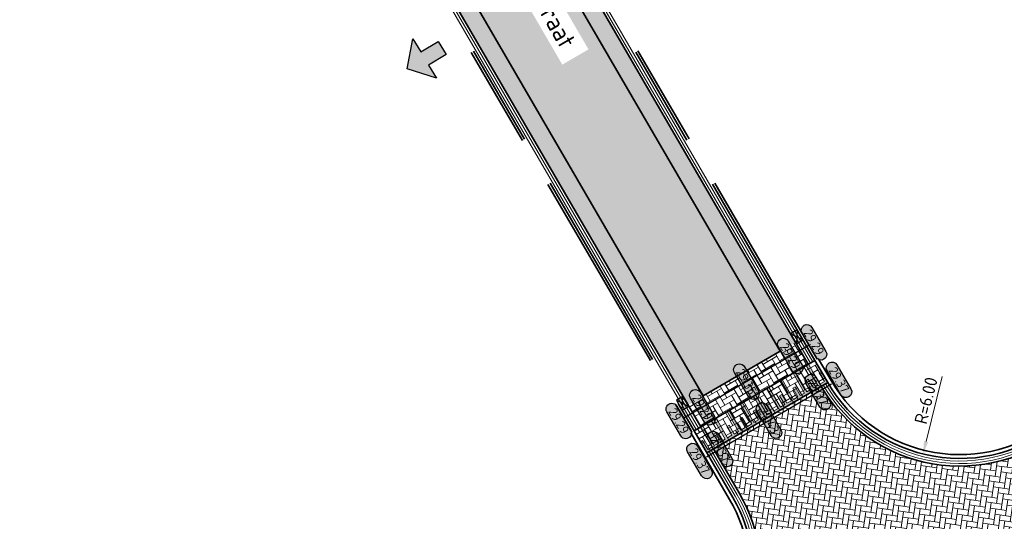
# Model space of a CAD drawing. Header units: metres. Extents: x 199937 to 201628, y 374508 to 375260.
# Tile 53 of 183: x 201320 to 201358, y 374739 to 374759. Entities that reach past the tile are written whole.
import ezdxf
from ezdxf.enums import TextEntityAlignment as Align

# ---------------------------------------------------------------- set-up
doc = ezdxf.new("R2010")
doc.units = ezdxf.units.M
doc.set_wipeout_variables(frame=1)
doc.linetypes.add('VH-OPSLUITBAND_100X200', pattern=[16, 8, -2, 4, -2])
doc.linetypes.add('VH-OPSLUITBAND_150X250', pattern=[24, 16, -2, 4, -2])
doc.layers.add('000___INRIT-PIJL', color=252, linetype='Continuous')
for name, color, linetype, lineweight in [('031___CL_DREMPEL TALUD', 250, 'Continuous', 18), ('N-WE-OG-HOOGTELIJN-G', 7, 'Continuous', 25), ('N-WE-RI-KOLK-S', 7, 'Continuous', 25), ('N-WE-VH-DREMPEL-G', 30, 'Continuous', 35), ('N-WE-VH-DWARSHELLING-S', 7, 'Continuous', 25), ('N-WE-VH-GOOT-G', 170, 'Continuous', 35), ('N-WE-VH-KANTOPSLUITING_OPSLUITBAND_100X200-G', 150, 'VH-OPSLUITBAND_100X200', 35), ('N-WE-VH-KANTOPSLUITING_OPSLUITBAND_150X250-G', 150, 'VH-OPSLUITBAND_150X250', 35), ('N-WE-VH-KANTVERHARDING_STREKLAAG-G', 60, 'Continuous', 18), ('N-WE-VH-VERHARDING_BETONSTRAATSTEEN-G', 252, 'Continuous', 35), ('N-WE-VW-MARKERING-V', 7, 'Continuous', 18), ('X-XX-AL-HOOGTELABEL-S', 7, 'Continuous', 25), ('X-XX-AL-M-200', 7, 'Continuous', 18), ('X-XX-AL-T35', 50, 'Continuous', 35)]:
    doc.layers.add(name, color=color, linetype=linetype, lineweight=lineweight)
doc.layers.add('N-WE-VH-VERHARDING_BETONSTRAATSTEEN_HEIDE-A', color=7, linetype='Continuous', lineweight=0, true_color=0x986657)
doc.layers.add('N-WE-VH-VERHARDING_BETONSTRAATSTEEN_ROOD-A', color=7, linetype='Continuous', lineweight=0, true_color=0xa92c0a)
doc.styles.add('NLCS-ISO-ANNOTATIEF-T18', font='NLCS-ISO.ttf', dxfattribs={"height": 1.8})
doc.styles.add('NLCS-ISO-M200-T25', font='NLCS-ISO.ttf', dxfattribs={"height": 0.5})
doc.styles.add('NLCS-ISO-M200-T35', font='NLCS-ISO.ttf', dxfattribs={"height": 0.7000000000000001})
doc.dimstyles.new('NLCS-M200-T25-PIJL_L2_H1', dxfattribs={"dimscale": 0.2, "dimtxt": 2.5, "dimasz": 2.5, "dimexe": 2, "dimexo": 2, "dimgap": 0.7, "dimtad": 1, "dimzin": 0, "dimdsep": 46, "dimtxsty": 'NLCS-ISO-M200-T25', "dimcen": 0, "dimdle": 2, "dimclrd": 256, "dimclre": 256, "dimclrt": 256, "dimadec": 1, "dimazin": 0, "dimtfac": 1, "dimtdec": 3, "dimtofl": 0, "dimtmove": 0, "dimatfit": 3, "dimfxl": 2, "dimfxlon": 1, "dimtfillclr": 256, "dimtolj": 1, "dimtzin": 0, "dimlwd": -1, "dimlwe": -1, "dimarcsym": 0})
pattern_1 = [(30.18884985, (201329.7171197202, 374779.6765386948), (0.07591939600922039, 0.2871171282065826), [0.63, -0.21]), (300.18884985, (201329.505921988, 374780.039575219), (0.07591939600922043, 0.2871171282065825), [0.63, -0.21])]
pattern_2 = [(347.59060716, (201039.4002820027, 374909.8203795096), (0.2502218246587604, 0.1599657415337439), [0.21, -0.21]), (77.59060715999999, (201039.4002820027, 374909.8203795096), (-0.2050937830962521, 0.04512804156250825), [])]
pattern_3 = [(347.59060716, (201123.740729, 375003.373236), (0.2502218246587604, 0.1599657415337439), [0.21, -0.21]), (77.59060715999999, (201123.740729, 375003.373236), (-0.2050937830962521, 0.04512804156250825), [])]

# ---------------------------------------------------------------- blocks, each defined once
blk = doc.blocks.new('*U252')
at = {"flags": 128}
for points in [[(-2.74999999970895, -0.0999999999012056), (-2.74999999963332, -0.4999999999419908)], [(-2.649999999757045, -0.09999999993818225), (-2.649999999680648, -0.4999999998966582)], [(-2.649999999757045, -0.09999999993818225), (-2.449999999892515, -0.09999999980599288)], [(-2.449999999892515, -0.09999999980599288), (-2.449999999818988, -0.9999999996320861)], [(-2.349999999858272, -0.0999999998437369), (-2.349999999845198, -0.9999999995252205)], [(-2.349999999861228, -0.100000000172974), (-2.149999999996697, -0.1000000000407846)], [(-2.149999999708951, -0.09999999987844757), (-2.14999999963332, -0.4999999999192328)], [(-2.049999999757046, -0.09999999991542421), (-2.049999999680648, -0.4999999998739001)], [(-2.049999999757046, -0.09999999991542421), (-1.849999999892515, -0.09999999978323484)], [(-1.849999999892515, -0.09999999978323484), (-1.849999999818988, -0.9999999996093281)], [(-1.749999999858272, -0.09999999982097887), (-1.749999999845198, -0.9999999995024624)], [(-1.749999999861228, -0.100000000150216), (-1.549999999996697, -0.1000000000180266)], [(-1.54999999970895, -0.09999999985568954), (-1.54999999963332, -0.4999999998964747)], [(-1.449999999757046, -0.09999999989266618), (-1.449999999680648, -0.4999999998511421)], [(-1.449999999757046, -0.09999999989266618), (-1.249999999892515, -0.09999999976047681)], [(-1.249999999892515, -0.09999999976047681), (-1.249999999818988, -0.99999999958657)], [(-1.149999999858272, -0.09999999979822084), (-1.149999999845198, -0.9999999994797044)], [(-1.149999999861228, -0.1000000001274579), (-0.9499999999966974, -0.09999999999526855)], [(-0.9499999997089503, -0.09999999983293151), (-0.9499999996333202, -0.4999999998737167)], [(-0.8499999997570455, -0.09999999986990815), (-0.6499999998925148, -0.09999999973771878)], [(-0.8499999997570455, -0.09999999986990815), (-0.849999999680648, -0.4999999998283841)], [(-0.6499999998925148, -0.09999999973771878), (-0.6499999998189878, -0.999999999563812)], [(-0.5499999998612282, -0.1000000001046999), (-0.3499999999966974, -0.09999999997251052)], [(-0.5499999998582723, -0.09999999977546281), (-0.5499999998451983, -0.9999999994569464)], [(-0.3499999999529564, -0.09999999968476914), (-0.3499999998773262, -0.4999999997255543)], [(-0.2500000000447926, -0.1000000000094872), (-0.05000000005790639, -0.1000000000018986)], [(-0.2500000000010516, -0.09999999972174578), (-0.249999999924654, -0.4999999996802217)], [(-0.05000000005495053, -0.09999999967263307), (-0.04999999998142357, -0.9999999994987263)], [(0.04999999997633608, -0.1000000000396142), (0.2499999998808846, -0.1000000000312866)], [(0.04999999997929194, -0.0999999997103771), (0.04999999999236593, -0.9999999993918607)], [(0.249999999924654, -0.09999999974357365), (0.2500000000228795, -0.4999999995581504)], [(0.3499999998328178, -0.1000000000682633), (0.5499999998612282, -0.1000000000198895)], [(0.3499999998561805, -0.09999999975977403), (0.3500000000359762, -0.4999999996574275)], [(0.549999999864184, -0.09999999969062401), (0.549999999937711, -0.9999999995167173)], [(0.6499999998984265, -0.09999999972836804), (0.6499999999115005, -0.9999999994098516)], [(0.6499999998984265, -0.09999999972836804), (0.849999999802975, -0.09999999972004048)], [(0.8499999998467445, -0.09999999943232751), (0.8499999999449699, -0.4999999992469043)], [(0.9499999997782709, -0.09999999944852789), (0.9499999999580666, -0.4999999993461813)], [(0.9499999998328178, -0.0999999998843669), (1.149999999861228, -0.09999999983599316)], [(1.149999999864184, -0.09999999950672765), (1.149999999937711, -0.9999999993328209)], [(1.249999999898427, -0.09999999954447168), (1.449999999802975, -0.09999999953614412)], [(1.249999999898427, -0.09999999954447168), (1.249999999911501, -0.9999999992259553)], [(1.449999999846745, -0.09999999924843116), (1.44999999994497, -0.499999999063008)], [(1.549999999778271, -0.09999999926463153), (1.549999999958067, -0.499999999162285)], [(1.549999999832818, -0.09999999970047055), (1.749999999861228, -0.0999999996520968)], [(1.749999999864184, -0.0999999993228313), (1.749999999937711, -0.9999999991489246)], [(1.849999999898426, -0.09999999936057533), (2.049999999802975, -0.09999999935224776)], [(1.849999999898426, -0.09999999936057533), (1.8499999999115, -0.9999999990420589)], [(2.049999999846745, -0.0999999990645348), (2.04999999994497, -0.4999999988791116)], [(2.149999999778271, -0.09999999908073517), (2.149999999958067, -0.4999999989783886)], [(2.149999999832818, -0.09999999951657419), (2.349999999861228, -0.09999999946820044)], [(2.349999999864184, -0.09999999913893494), (2.349999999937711, -0.9999999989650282)], [(2.449999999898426, -0.09999999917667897), (2.649999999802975, -0.09999999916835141)], [(2.449999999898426, -0.09999999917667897), (2.4499999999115, -0.9999999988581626)], [(2.649999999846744, -0.09999999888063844), (2.64999999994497, -0.4999999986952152)], [(2.749999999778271, -0.09999999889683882), (2.749999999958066, -0.4999999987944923)], [(-2.649999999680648, -0.4999999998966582), (-2.749999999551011, -0.4999999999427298)], [(-2.049999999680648, -0.4999999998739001), (-2.149999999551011, -0.4999999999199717)], [(-1.449999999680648, -0.4999999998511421), (-1.549999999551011, -0.4999999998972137)], [(-0.849999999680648, -0.4999999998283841), (-0.9499999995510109, -0.4999999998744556)], [(-0.249999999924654, -0.4999999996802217), (-0.3499999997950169, -0.4999999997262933)], [(0.3500000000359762, -0.4999999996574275), (0.2500000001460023, -0.4999999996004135)], [(0.9499999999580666, -0.4999999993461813), (0.8500000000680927, -0.4999999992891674)], [(1.549999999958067, -0.499999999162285), (1.450000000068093, -0.499999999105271)], [(2.149999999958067, -0.4999999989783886), (2.050000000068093, -0.4999999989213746)], [(2.749999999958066, -0.4999999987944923), (2.650000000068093, -0.4999999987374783)], [(-2.449999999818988, -0.9999999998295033), (-2.349999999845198, -0.9999999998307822)], [(-1.849999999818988, -0.9999999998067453), (-1.749999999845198, -0.9999999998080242)], [(-1.249999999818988, -0.9999999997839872), (-1.149999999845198, -0.9999999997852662)], [(-0.6499999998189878, -0.9999999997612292), (-0.5499999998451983, -0.9999999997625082)], [(-0.04999999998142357, -0.9999999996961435), (0.04999999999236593, -0.9999999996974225)], [(0.549999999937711, -0.9999999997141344), (0.6499999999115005, -0.9999999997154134)], [(1.149999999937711, -0.9999999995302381), (1.249999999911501, -0.9999999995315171)], [(1.749999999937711, -0.9999999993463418), (1.8499999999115, -0.9999999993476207)], [(2.349999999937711, -0.9999999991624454), (2.4499999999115, -0.9999999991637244)]]:
    blk.add_lwpolyline(points, dxfattribs=at)
blk = doc.blocks.new('inrit')
h = blk.add_hatch(color=256)
h.dxf.hatch_style = 1
h.paths.add_polyline_path([(0.3000000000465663, 1), (-0.300000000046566, 1), (-0.3000000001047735, 1.799999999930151), (-0.900000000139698, 1.799999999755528), (-2.328301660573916e-10, 2.599999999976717), (0.9000000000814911, 1.799999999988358), (0.2999999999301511, 1.799999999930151)])
at = {"color": 3, "flags": 128}
blk.add_lwpolyline([(0.3000000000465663, 1), (-0.300000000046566, 1), (-0.3000000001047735, 1.799999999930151), (-0.900000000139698, 1.799999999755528), (-2.328301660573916e-10, 2.599999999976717), (0.9000000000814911, 1.799999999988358), (0.2999999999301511, 1.799999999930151), (0.3000000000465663, 1)], dxfattribs=at)
blk = doc.blocks.new('*U283')
h = blk.add_hatch(color=253)
h.dxf.hatch_style = 1
edge = h.paths.add_edge_path()
edge.add_line((2.726055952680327, 1.132202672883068), (-2.726055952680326, 1.132202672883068))
edge.add_arc((-2.726055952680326, 0), 1.132202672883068, 90, 270)
edge.add_line((-2.726055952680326, -1.132202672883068), (2.726055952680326, -1.132202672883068))
edge.add_arc((2.726055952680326, 3.697785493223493e-32), 1.132202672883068, 270, 450)
blk.add_lwpolyline([(2.726055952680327, 1.132202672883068), (-2.726055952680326, 1.132202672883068, 0.9999999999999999), (-2.726055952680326, -1.132202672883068), (2.726055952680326, -1.132202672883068, 0.9999999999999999)], format="xyb", close=True)
at = {"style": 'NLCS-ISO-ANNOTATIEF-T18'}
blk.add_attdef('HGT', text='', height=1.8, dxfattribs=at).set_placement((-0.002853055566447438, -0.0004570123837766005), align=Align.MIDDLE_CENTER)
blk = doc.blocks.new('*D486')
at = {"layer": 'Defpoints', "color": 0, "transparency": 16777216}
for p in [(201356.572800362, 374747.4338015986), (201355.1279883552, 374741.6103560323)]:
    blk.add_point(p, dxfattribs=at)
at = {"layer": 'X-XX-AL-M-200', "transparency": 16777216}
blk.add_line((201355.8816986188, 374744.6482534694), (201355.2483893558, 374742.0956431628), dxfattribs=at)
blk.add_solid([(201355.1675081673, 374742.1157099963), (201355.3292705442, 374742.0755763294), (201355.1279883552, 374741.6103560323)], dxfattribs=at)
at = {"layer": 'X-XX-AL-M-200', "transparency": 16777216, "insert": (201355.2467205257, 374743.7085046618), "char_height": 0.5, "attachment_point": 5, "rotation": 76.06612005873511, "style": 'NLCS-ISO-M200-T25', "bg_fill": 3, "box_fill_scale": 1.1, "bg_fill_color": 256, "bg_fill_true_color": 13158600, "bg_fill_transparency": 0}
blk.add_mtext('\\A1;R=6.00', dxfattribs=at)
blk = doc.blocks.new('*U585')
blk.add_solid([(0, 0), (2.444665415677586, 0.25), (4.889330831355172, 0)])
blk = doc.blocks.new('N-SRI-KOLK_STRAAT_450X300-SO')
h = blk.add_hatch(color=256)
h.dxf.hatch_style = 1
h.paths.add_polyline_path([(-7.127631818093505e-14, 0.7499999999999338), (-1.125000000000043, 1.49999999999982), (-1.125000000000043, 4.75175454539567e-14)])
h.paths.add_polyline_path([(1.1249999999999, 4.75175454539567e-14), (1.1249999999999, 1.49999999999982), (-7.122080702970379e-14, 0.7499999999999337)])
for p, q in [((-1.125000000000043, 4.75175454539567e-14), (1.1249999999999, 1.49999999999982)), ((1.1249999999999, 4.75175454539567e-14), (-1.125000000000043, 1.49999999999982))]:
    blk.add_line(p, q)
at = {"flags": 128}
blk.add_lwpolyline([(-1.125000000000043, 4.75175454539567e-14), (1.1249999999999, 4.75175454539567e-14), (1.1249999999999, 1.49999999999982), (-1.125000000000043, 1.49999999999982)], close=True, dxfattribs=at)

msp = doc.modelspace()

# ---------------------------------------------------------------- hatches: boundary and pattern name
at = {"layer": 'N-WE-VH-VERHARDING_BETONSTRAATSTEEN_HEIDE-A', "true_color": 0x986657}
h = msp.add_hatch(dxfattribs=at)
h.set_pattern_fill('AVH-HEI_BSS_KEIFRMT_KEPER-SO', color=25, scale=2, angle=30.18884985, pattern_type=2)
h.set_pattern_definition(pattern_1)
h.paths.add_polyline_path([(201330.3221805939, 374780.0285349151), (201329.7171197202, 374779.6765386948), (201349.5164881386, 374745.6425847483), (201350.1215490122, 374745.9945809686)])
h = msp.add_hatch(dxfattribs=at)
h.set_pattern_fill('AVH-HEI_BSS_KEIFRMT_KEPER-SO', color=25, scale=2, angle=30.18884985, pattern_type=2)
h.set_pattern_definition(pattern_1)
h.paths.add_polyline_path([(201326.7010374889, 374777.9219226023), (201326.0959766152, 374777.569926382), (201345.8953450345, 374743.535972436), (201346.5004059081, 374743.8879686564)])
h = msp.add_hatch(dxfattribs=at)
h.set_pattern_fill('AVH-HEI_BSS_KEIFRMT_KEPER-SO', color=25, scale=2, angle=30.18884985, pattern_type=2)
h.set_pattern_definition(pattern_1)
h.paths.add_polyline_path([(201350.6244007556, 374745.130208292), (201350.1215490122, 374745.9945809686), (201345.8953450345, 374743.535972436), (201346.3981967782, 374742.6715997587), (201346.480022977, 374742.719202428)])
at = {"layer": 'N-WE-VH-VERHARDING_BETONSTRAATSTEEN_ROOD-A'}
h = msp.add_hatch(dxfattribs=at)
h.set_pattern_fill('AVH-ROO_BSS_KEIFRMT_KEPER-SO', color=36, scale=2, angle=-14.81115015, pattern_type=2)
h.set_pattern_definition([(345.18884985, (0, 0), (0.2567055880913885, 0.1493393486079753), [0.63, -0.21]), (255.18884985, (0.1073662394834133, 0.4060449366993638), (0.2567055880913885, 0.1493393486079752), [0.6299999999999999, -0.21])])
h.paths.add_polyline_path([(201329.7171197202, 374779.6765386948), (201326.7010374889, 374777.9219226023), (201346.5004059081, 374743.8879686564), (201349.5164881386, 374745.6425847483)])
h = msp.add_hatch(dxfattribs=at)
h.set_pattern_fill('AVH-ROO_BSS_KEIFRMT_HALFST-SO', color=36, scale=2, angle=-12.40939284, pattern_type=2)
h.set_pattern_definition(pattern_2)
h.paths.add_polyline_path([(201351.3474762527, 374745.10998681), (201356.5474762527, 374745.10998681), (201356.5474762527, 374746.30998681), (201351.3474762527, 374746.30998681)], flags=9)
h = msp.add_hatch(dxfattribs=at)
h.set_pattern_fill('AVH-ROO_BSS_KEIFRMT_HALFST-SO', color=36, scale=2, angle=-12.40939284, pattern_type=2)
h.set_pattern_definition(pattern_3)
h.paths.add_polyline_path([(201351.3474762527, 374745.10998681), (201356.5474762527, 374745.10998681), (201356.5474762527, 374746.30998681), (201351.3474762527, 374746.30998681)], flags=9)
h = msp.add_hatch(dxfattribs=at)
h.set_pattern_fill('AVH-ROO_BSS_KEIFRMT_KEPER-SO', color=36, scale=2, angle=30.19, pattern_type=2)
h.set_pattern_definition([(30.19, (201109.114271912, 374903.0265801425), (0.07591363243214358, 0.2871186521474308), [0.63, -0.21]), (300.19, (201108.9030668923, 374903.3896124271), (0.07591363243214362, 0.2871186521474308), [0.63, -0.21])])
h.paths.add_polyline_path([(201346.1388849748, 374742.5207442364), (201346.6417367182, 374741.6563715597), (201351.386564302, 374744.4166911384), (201350.8837125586, 374745.281063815)])
h = msp.add_hatch(dxfattribs=at)
h.set_pattern_fill('AVH-ROO_BSS_KEIFRMT_KEPER-SO', color=36, scale=2, angle=81.80090487, pattern_type=2)
h.set_pattern_definition([(81.80090487, (0, 0), (-0.1779046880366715, 0.2378022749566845), [0.63, -0.21]), (351.80090487, (-0.415706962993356, 0.05989758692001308), (-0.1779046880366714, 0.2378022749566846), [0.6299999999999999, -0.21])])
edge = h.paths.add_edge_path()
edge.add_line((201363.522170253, 374737.9307230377), (201364.1446482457, 374738.4557014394))
edge.add_line((201364.1446482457, 374738.4557014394), (201360.6344142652, 374742.6178601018))
edge.add_arc((201356.572800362, 374747.4338015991), 6.300000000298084, 210.1888498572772, 310.1432326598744, ccw=False)
edge.add_line((201351.127252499, 374744.2658356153), (201346.9010485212, 374741.8072270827))
edge.add_line((201346.9010485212, 374741.8072270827), (201347.9201424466, 374740.0554643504))
edge.add_arc((201342.4745945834, 374736.8874983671), 6.300000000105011, -56.92450266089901, 30.188849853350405, ccw=False)
edge.add_line((201345.9127796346, 374731.6083996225), (201348.8937026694, 374727.0461608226))
edge.add_arc((201267.0104875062, 374852.3666662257), 149.6999999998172, 303.1602153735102, 310.143232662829)
h = msp.add_hatch(dxfattribs=at)
h.set_pattern_fill('AVH-ROO_BSS_KEIFRMT_HALFST-SO', color=36, scale=2, angle=-12.40939284, pattern_type=2)
h.set_pattern_definition(pattern_2)
h.paths.add_polyline_path([(201339.6161131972, 374741.3705128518), (201344.8161131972, 374741.3705128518), (201344.8161131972, 374742.5705128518), (201339.6161131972, 374742.5705128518)], flags=9)
h = msp.add_hatch(dxfattribs=at)
h.set_pattern_fill('AVH-ROO_BSS_KEIFRMT_HALFST-SO', color=36, scale=2, angle=-12.40939284, pattern_type=2)
h.set_pattern_definition(pattern_3)
h.paths.add_polyline_path([(201339.6161131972, 374741.3705128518), (201344.8161131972, 374741.3705128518), (201344.8161131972, 374742.5705128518), (201339.6161131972, 374742.5705128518)], flags=9)
at = {"layer": 'N-WE-VW-MARKERING-V'}
h = msp.add_hatch(color=256, dxfattribs=at)
h.dxf.hatch_style = 1
h.paths.add_polyline_path([(201351.386564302, 374744.4166911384), (201351.1351384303, 374744.8488774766), (201351.0533122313, 374744.8012748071), (201351.2544529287, 374744.4555257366), (201351.0815783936, 374744.3549553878), (201350.6290118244, 374745.1328907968), (201350.5425745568, 374745.0826056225), (201350.9951411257, 374744.3046702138), (201350.8222665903, 374744.204099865), (201350.6211258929, 374744.5498489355), (201350.5346886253, 374744.4995637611), (201350.7358293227, 374744.1538146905), (201350.5629547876, 374744.0532443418), (201350.1103882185, 374744.8311797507), (201350.0239509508, 374744.7808945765), (201350.4765175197, 374744.0029591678), (201350.3036429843, 374743.9023888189), (201350.1025022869, 374744.2481378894), (201350.0160650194, 374744.197852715), (201350.2172057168, 374743.8521036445), (201350.0443311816, 374743.7515332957), (201349.5917646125, 374744.5294687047), (201349.5053273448, 374744.4791835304), (201349.9578939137, 374743.7012481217), (201349.7850193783, 374743.6006777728), (201349.583878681, 374743.9464268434), (201349.4974414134, 374743.896141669), (201349.6985821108, 374743.5503925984), (201349.5257075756, 374743.4498222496), (201349.0731410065, 374744.2277576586), (201348.9867037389, 374744.1774724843), (201349.4392703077, 374743.3995370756), (201349.2663957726, 374743.2989667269), (201349.0652550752, 374743.6447157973), (201348.9788178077, 374743.5944306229), (201349.1799585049, 374743.2486815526), (201349.0070839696, 374743.1481112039), (201348.5545174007, 374743.9260466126), (201348.468080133, 374743.8757614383), (201348.9206467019, 374743.0978260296), (201348.7477721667, 374742.997255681), (201348.5466314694, 374743.3430047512), (201348.4601942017, 374743.2927195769), (201348.661334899, 374742.9469705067), (201348.4884603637, 374742.846400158), (201348.0358937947, 374743.6243355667), (201347.9494565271, 374743.5740503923), (201348.4020230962, 374742.7961149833), (201348.2291485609, 374742.6955446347), (201348.0280078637, 374743.0412937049), (201347.941570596, 374742.9910085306), (201348.1427112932, 374742.6452594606), (201347.9698367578, 374742.5446891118), (201347.5172701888, 374743.3226245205), (201347.4308329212, 374743.2723393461), (201347.8833994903, 374742.4944039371), (201347.710524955, 374742.3938335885), (201347.5093842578, 374742.7395826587), (201347.42294699, 374742.6892974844), (201347.6240876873, 374742.3435484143), (201347.4512131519, 374742.2429780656), (201346.9986465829, 374743.0209134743), (201346.9122093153, 374742.9706282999), (201347.3647758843, 374742.1926928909), (201347.1919013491, 374742.0921225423), (201346.9907606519, 374742.4378716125), (201346.9043233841, 374742.3875864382), (201347.1054640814, 374742.0418373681), (201346.932589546, 374741.9412670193), (201346.480022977, 374742.719202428), (201346.3935857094, 374742.6689172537), (201346.8461522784, 374741.8909818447), (201346.6732777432, 374741.7904114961), (201346.472137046, 374742.1361605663), (201346.3903108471, 374742.088557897), (201346.6417367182, 374741.6563715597)])

# ---------------------------------------------------------------- linework, layer by layer
at = {"layer": 'N-WE-OG-HOOGTELIJN-G'}
for points in [[(201350.6509973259, 374745.8799534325), (201345.7332952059, 374743.0190635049)], [(201351.5397220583, 374744.3522877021), (201346.6220199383, 374741.4913977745)]]:
    msp.add_lwpolyline(points, dxfattribs=at)
at = {"layer": 'N-WE-VH-DREMPEL-G'}
for points in [[(201350.8837125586, 374745.281063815), (201346.1388849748, 374742.5207442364)], [(201351.386564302, 374744.4166911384), (201346.6417367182, 374741.6563715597)]]:
    msp.add_lwpolyline(points, dxfattribs=at)
at = {"layer": 'N-WE-VH-GOOT-G'}
for points in [[(201350.6244007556, 374745.130208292), (201329.3164771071, 374781.7572802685, -0.397663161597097), (201331.9163059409, 374792.8565743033), (201414.934218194, 374847.6909764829, 0.4061434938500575), (201416.6338476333, 374855.4560266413), (201408.0813536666, 374869.2164540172, -0.4045707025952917), (201409.9315381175, 374877.7800399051), (201455.5907592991, 374908.294163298)], [(201228.6999052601, 374735.9879057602), (201234.6144082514, 374738.2270357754, 0.008088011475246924), (201257.3810442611, 374747.9402159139, 0.01709595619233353), (201278.10135598, 374758.457122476), (201285.3134616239, 374762.4708437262, 0.01973917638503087), (201295.4027819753, 374768.6194146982), (201315.7194254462, 374782.1281667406, -0.4318660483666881), (201324.6532040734, 374780.0499678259), (201346.3981967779, 374742.6715997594)], [(201360.6344142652, 374742.6178601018, -0.4660653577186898), (201351.127252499, 374744.2658356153)], [(201346.9010485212, 374741.8072270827), (201347.9201424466, 374740.0554643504, -0.3995329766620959), (201345.9127796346, 374731.6083996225, -0.3995329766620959)]]:
    msp.add_lwpolyline(points, format="xyb", dxfattribs=at)
at = {"layer": 'N-WE-VH-KANTOPSLUITING_OPSLUITBAND_100X200-G'}
for points in [[(201350.8837125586, 374745.281063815), (201329.5757889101, 374781.9081357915, -0.3976631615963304), (201332.081648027, 374792.6062505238), (201415.0995602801, 374847.4406527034, 0.4061434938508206), (201416.8886439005, 374855.6143897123), (201408.3361499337, 374869.3748170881, -0.4045707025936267), (201410.0982303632, 374877.5306131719), (201455.7574515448, 374908.0447365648)], [(201350.9701498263, 374745.3313489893), (201329.6622261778, 374781.9584209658, -0.3976631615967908), (201332.1367620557, 374792.522809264), (201415.1546743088, 374847.3572114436, 0.4061434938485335), (201416.9735759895, 374855.6671774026), (201408.4210820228, 374869.4276047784, -0.4045707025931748), (201410.1537944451, 374877.4474709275), (201455.8130156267, 374907.9615943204)], [(201191.3967234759, 374722.8819918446, 0.005813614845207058), (201214.6353410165, 374730.7977453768, 0.004099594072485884), (201228.8061230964, 374735.7073388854), (201234.7241576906, 374737.9478059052, 0.008090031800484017), (201257.5054173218, 374747.6672010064, 0.01709816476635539), (201278.2467229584, 374758.1946938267), (201285.4593487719, 374762.2087045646, 0.01973917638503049), (201295.5688882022, 374768.3695973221), (201315.8855316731, 374781.8783493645, -0.4318660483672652), (201324.3938922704, 374779.8991123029), (201346.1388849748, 374742.5207442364)], [(201191.4278643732, 374722.7869642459, 0.005813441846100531), (201214.6679942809, 374730.7032239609, 0.004099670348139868), (201228.8405848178, 374735.6134591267), (201234.7607406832, 374737.8547292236, 0.008090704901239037), (201257.5468748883, 374747.5761959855, 0.01709890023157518), (201278.2951786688, 374758.1072176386), (201285.5079778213, 374762.1213248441, 0.01973917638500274), (201295.6242569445, 374768.2863248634), (201315.9409004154, 374781.7950769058, -0.4318660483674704), (201324.3074550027, 374779.8488271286), (201346.0524477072, 374742.470459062)]]:
    msp.add_lwpolyline(points, format="xyb", dxfattribs=at)
at = {"layer": 'N-WE-VH-KANTOPSLUITING_OPSLUITBAND_150X250-G'}
for points in [[(201360.4410040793, 374742.8471906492, -0.4660653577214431), (201351.386564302, 374744.4166911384), (201350.8837125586, 374745.281063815)], [(201360.3442989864, 374742.961855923, -0.4660653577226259), (201351.5162202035, 374744.4921188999), (201351.0133684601, 374745.3564915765)]]:
    msp.add_lwpolyline(points, format="xyb", dxfattribs=at)
at = {"layer": 'N-WE-VH-KANTOPSLUITING_OPSLUITBAND_150X250-G', "linetype": 'Continuous'}
for points in [[(201346.0092290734, 374742.4453164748), (201347.5311747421, 374739.8291810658, -0.3995544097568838), (201345.6668325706, 374731.9852420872)], [(201346.1388849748, 374742.5207442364), (201347.6608306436, 374739.9046088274, -0.3995544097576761), (201345.7486848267, 374731.8595432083)]]:
    msp.add_lwpolyline(points, format="xyb", dxfattribs=at)
at = {"layer": 'N-WE-VH-KANTVERHARDING_STREKLAAG-G'}
for points in [[(201350.7108380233, 374745.1804934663), (201329.4029143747, 374781.8075654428, -0.3976631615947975), (201331.9714199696, 374792.7731330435), (201414.9893322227, 374847.6075352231, 0.4061434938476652), (201416.7187797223, 374855.5088143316), (201408.1662857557, 374869.2692417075, -0.404570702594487), (201409.9871021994, 374877.6968976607), (201455.646323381, 374908.2110210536)], [(201350.7972752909, 374745.2307786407), (201329.4893516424, 374781.8578506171, -0.3976631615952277), (201332.0265339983, 374792.6896917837), (201415.0444462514, 374847.5240939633, 0.406143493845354), (201416.8037118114, 374855.5616020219), (201408.2512178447, 374869.3220293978, -0.4045707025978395), (201410.0426662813, 374877.6137554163), (201455.7018874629, 374908.1278788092)], [(201228.7353112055, 374735.8943834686), (201234.6509914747, 374738.1339591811, 0.008088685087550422), (201257.4225020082, 374747.8492109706, 0.01709669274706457), (201278.149811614, 374758.3696462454), (201285.3620906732, 374762.3834640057, 0.01973917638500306), (201295.4581507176, 374768.5361422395), (201315.7747941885, 374782.0448942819, -0.4318660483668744), (201324.5667668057, 374779.9996826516), (201346.3117595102, 374742.621314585)], [(201228.7707171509, 374735.800861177), (201234.6875746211, 374738.0408825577, 0.008089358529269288), (201257.4639596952, 374747.7582060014, 0.01709742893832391), (201278.1982672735, 374758.2821700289), (201285.4107197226, 374762.2960842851, 0.01973917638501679), (201295.5135194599, 374768.4528697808), (201315.8301629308, 374781.9616218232, -0.4318660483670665), (201324.4803295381, 374779.9493974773), (201346.2253222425, 374742.5710294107)], [(201360.5699442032, 374742.6943036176, -0.4660653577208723), (201351.2136897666, 374744.3161207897)], [(201360.5054741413, 374742.7707471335, -0.4660653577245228), (201351.3001270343, 374744.366405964)], [(201346.7281739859, 374741.7066567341), (201347.7472679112, 374739.9548940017, -0.3995470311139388), (201345.803383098, 374731.7758286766, -0.3995470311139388)], [(201346.8146112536, 374741.7569419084), (201347.8337051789, 374740.005179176, -0.3995398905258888), (201345.8580813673, 374731.6921141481, -0.3995398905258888)]]:
    msp.add_lwpolyline(points, format="xyb", dxfattribs=at)
at = {"layer": 'N-WE-VH-VERHARDING_BETONSTRAATSTEEN-G'}
for points in [[(201349.5164881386, 374745.6425847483), (201329.7171197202, 374779.6765386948)], [(201326.7010374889, 374777.9219226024), (201346.5004059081, 374743.8879686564)], [(201349.5164881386, 374745.6425847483), (201346.5004059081, 374743.8879686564)]]:
    msp.add_lwpolyline(points, dxfattribs=at)

# ---------------------------------------------------------------- block references
at = {"layer": '000___INRIT-PIJL', "rotation": 120.7617951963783}
msp.add_blockref('inrit', (201337.1021999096, 374758.0542762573), dxfattribs=at)
at = {"layer": '031___CL_DREMPEL TALUD', "rotation": 210.1888498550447}
msp.add_blockref('*U252', (201349.0141505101, 374743.0365313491), dxfattribs=at)
at = {"layer": 'N-WE-RI-KOLK-S', "xscale": 0.2, "yscale": 0.2, "zscale": 0.2}
for p, rotation in [((201350.2998115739, 374746.2847553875), 120.1888498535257), ((201345.5549839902, 374743.5244358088), 300.1888498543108)]:
    msp.add_blockref('N-SRI-KOLK_STRAAT_450X300-SO', p, dxfattribs=dict(at, rotation=rotation))
at = {"layer": 'N-WE-VH-DWARSHELLING-S', "rotation": 30.18884985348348}
msp.add_blockref('*U585', (201345.4342820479, 374744.3285126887), dxfattribs=at)
at = {"layer": 'X-XX-AL-HOOGTELABEL-S'}
ref = msp.add_blockref('*U283', (201350.8467263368, 374745.9938194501), dxfattribs=dict(at, xscale=-0.2, yscale=0.2, zscale=0.2, rotation=300.1888498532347))
ref.add_attrib('HGT', '29.29', dxfattribs={"layer": '0', "height": 0.36, "rotation": 300.1888498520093, "style": 'NLCS-ISO-ANNOTATIEF-T18'}).set_placement((201350.8469342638, 374745.9932802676), align=Align.MIDDLE_CENTER)
ref = msp.add_blockref('*U283', (201349.9174405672, 374745.4532042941), dxfattribs=dict(at, xscale=-0.2, yscale=0.2, zscale=0.2, rotation=300.1888498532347))
ref.add_attrib('HGT', '29.29', dxfattribs={"layer": '0', "height": 0.36, "rotation": 300.1888498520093, "style": 'NLCS-ISO-ANNOTATIEF-T18'}).set_placement((201349.9176484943, 374745.4526651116), align=Align.MIDDLE_CENTER)
ref = msp.add_blockref('*U283', (201348.1921462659, 374744.4495084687), dxfattribs=dict(at, xscale=-0.2, yscale=0.2, zscale=0.2, rotation=300.1888498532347))
ref.add_attrib('HGT', '29.35', dxfattribs={"layer": '0', "height": 0.36, "rotation": 300.1888498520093, "style": 'NLCS-ISO-ANNOTATIEF-T18'}).set_placement((201348.1923541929, 374744.4489692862), align=Align.MIDDLE_CENTER)
ref = msp.add_blockref('*U283', (201351.8278019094, 374744.5198791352), dxfattribs=dict(at, xscale=-0.2, yscale=0.2, zscale=0.2, rotation=300.1888498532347))
ref.add_attrib('HGT', '29.37', dxfattribs={"layer": '0', "height": 0.36, "rotation": 300.1888498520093, "style": 'NLCS-ISO-ANNOTATIEF-T18'}).set_placement((201351.8280098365, 374744.5193399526), align=Align.MIDDLE_CENTER)
ref = msp.add_blockref('*U283', (201351.0018943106, 374744.0394045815), dxfattribs=dict(at, xscale=-0.2, yscale=0.2, zscale=0.2, rotation=300.1888498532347))
ref.add_attrib('HGT', '29.37', dxfattribs={"layer": '0', "height": 0.36, "rotation": 300.1888498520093, "style": 'NLCS-ISO-ANNOTATIEF-T18'}).set_placement((201351.0021022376, 374744.0388653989), align=Align.MIDDLE_CENTER)
ref = msp.add_blockref('*U283', (201346.4640403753, 374743.4433135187), dxfattribs=dict(at, xscale=-0.2, yscale=0.2, zscale=0.2, rotation=300.1888498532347))
ref.add_attrib('HGT', '29.29', dxfattribs={"layer": '0', "height": 0.36, "rotation": 300.1888498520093, "style": 'NLCS-ISO-ANNOTATIEF-T18'}).set_placement((201346.4642483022, 374743.4427743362), align=Align.MIDDLE_CENTER)
ref = msp.add_blockref('*U283', (201345.5375661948, 374742.9051974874), dxfattribs=dict(at, xscale=-0.2, yscale=0.2, zscale=0.2, rotation=300.1888498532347))
ref.add_attrib('HGT', '29.29', dxfattribs={"layer": '0', "height": 0.36, "rotation": 300.1888498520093, "style": 'NLCS-ISO-ANNOTATIEF-T18'}).set_placement((201345.5377741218, 374742.9046583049), align=Align.MIDDLE_CENTER)
ref = msp.add_blockref('*U283', (201349.0808709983, 374742.9218427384), dxfattribs=dict(at, xscale=-0.2, yscale=0.2, zscale=0.2, rotation=300.1888498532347))
ref.add_attrib('HGT', '29.43', dxfattribs={"layer": '0', "height": 0.36, "rotation": 300.1888498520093, "style": 'NLCS-ISO-ANNOTATIEF-T18'}).set_placement((201349.0810789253, 374742.9213035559), align=Align.MIDDLE_CENTER)
ref = msp.add_blockref('*U283', (201347.1566607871, 374741.802426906), dxfattribs=dict(at, xscale=-0.2, yscale=0.2, zscale=0.2, rotation=300.1888498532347))
ref.add_attrib('HGT', '29.37', dxfattribs={"layer": '0', "height": 0.36, "rotation": 300.1888498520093, "style": 'NLCS-ISO-ANNOTATIEF-T18'}).set_placement((201347.156868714, 374741.8018877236), align=Align.MIDDLE_CENTER)
ref = msp.add_blockref('*U283', (201346.3521516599, 374741.3344009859), dxfattribs=dict(at, xscale=-0.2, yscale=0.2, zscale=0.2, rotation=300.1888498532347))
ref.add_attrib('HGT', '29.37', dxfattribs={"layer": '0', "height": 0.36, "rotation": 300.1888498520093, "style": 'NLCS-ISO-ANNOTATIEF-T18'}).set_placement((201346.352359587, 374741.3338618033), align=Align.MIDDLE_CENTER)

# ---------------------------------------------------------------- next in the draw order: dimensions: what is measured, and where the dimension line sits
at = {"layer": 'X-XX-AL-M-200'}
dim = msp.add_radius_dim(center=(201356.572800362, 374747.4338015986), mpoint=(201355.1279883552, 374741.6103560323), dimstyle='NLCS-M200-T25-PIJL_L2_H1', override={"dimpost": 'R=<>', "dimtfill": 1}, dxfattribs=at)
dim.commit()
dim.dimension.update_dxf_attribs({"geometry": '*D486', "text_midpoint": (201355.6252444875, 374743.6145918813), "dimtype": 164})

# ---------------------------------------------------------------- next in the draw order: wipeouts: each hides what was drawn before it
msp.add_wipeout([(201337.4412241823, 374762.9440082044), (201340.96236380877, 374756.89408459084), (201341.99085082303, 374757.49267832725), (201338.4697111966, 374763.5426019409)]).dxf.layer = 'X-XX-AL-T35'

# ---------------------------------------------------------------- next in the draw order: texts
at = {"layer": 'X-XX-AL-T35', "style": 'NLCS-ISO-M200-T35'}
msp.add_text('Douverenstraat', height=0.7000000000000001, rotation=300.2, dxfattribs=at).set_placement((201337.7409999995, 374762.9160000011))

doc.saveas('drawing.dxf')
